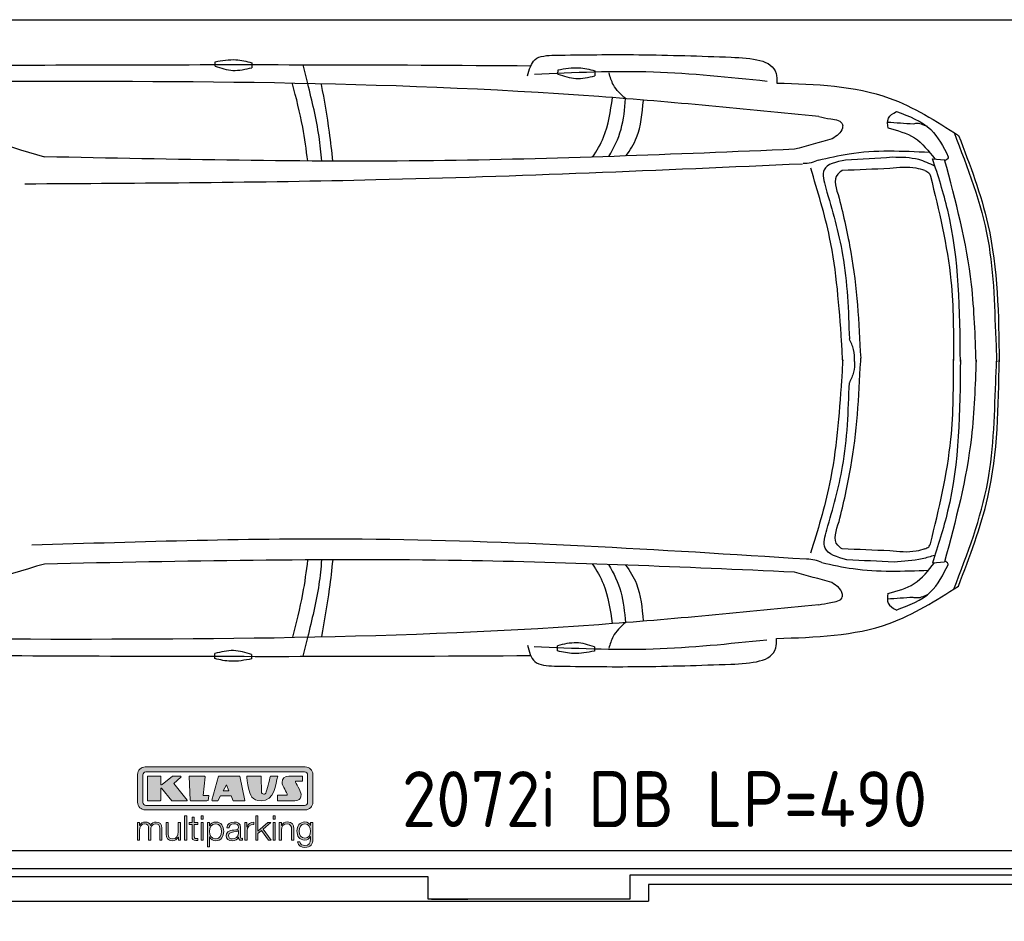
# Model space of a CAD drawing. Header units: millimetres. Extents: x 705 to 7297, y 78 to 5870.
# Tile 2 of 4: x 2918 to 5822, y 78 to 2737. Entities that reach past the tile are written whole.
import ezdxf

# ---------------------------------------------------------------- set-up
doc = ezdxf.new("R2010")
doc.units = ezdxf.units.MM
doc.layers.get('0').update_dxf_attribs({"lineweight": 25})
doc.layers.add('8', color=1, linetype='Continuous', lineweight=25)
doc.layers.add('Logo', color=7, linetype='Continuous')
doc.styles.add('Aktuell-DIN', font='arial.ttf')

# ---------------------------------------------------------------- blocks, each defined once
blk = doc.blocks.new('KLAUS')
at = {"layer": 'Logo', "true_color": 0x7b7b7a}
h = blk.add_hatch(color=8, dxfattribs=at)
h.dxf.hatch_style = 2
edge = h.paths.add_edge_path()
edge.add_spline(control_points=[(3.6, 29.09), (2.88, 29.09), (2.3, 28.51), (2.3, 27.8), (2.3, 27.8), (2.3, 16.11), (2.3, 16.11), (2.3, 15.39), (2.88, 14.81), (3.6, 14.81), (3.6, 14.81), (71.16, 14.81), (71.16, 14.81), (71.88, 14.81), (72.46, 15.39), (72.46, 16.11), (72.46, 16.11), (72.46, 27.8), (72.46, 27.8), (72.46, 28.51), (71.88, 29.09), (71.16, 29.09), (71.16, 29.09), (3.6, 29.09), (3.6, 29.09), (3.6, 29.09), (3.6, 29.09), (3.6, 29.09)], knot_values=[0, 0, 0, 0, 1, 1, 1, 2, 2, 2, 3, 3, 3, 4, 4, 4, 5, 5, 5, 6, 6, 6, 7, 7, 7, 8, 8, 8, 9, 9, 9, 9], degree=3, periodic=0)
edge = h.paths.add_edge_path()
edge.add_spline(control_points=[(3.35, 31.23), (3.35, 31.23), (71.47, 31.23), (71.47, 31.23), (73.26, 31.23), (74.71, 29.77), (74.71, 27.99), (74.71, 27.99), (74.71, 16.17), (74.71, 16.17), (74.71, 14.38), (73.26, 12.93), (71.47, 12.93), (71.47, 12.93), (3.35, 12.93), (3.35, 12.93), (1.56, 12.93), (0.11, 14.38), (0.11, 16.17), (0.11, 16.17), (0.11, 27.99), (0.11, 27.99), (0.11, 29.77), (1.56, 31.23), (3.35, 31.23), (3.35, 31.23), (3.35, 31.23), (3.35, 31.23)], knot_values=[0, 0, 0, 0, 1, 1, 1, 2, 2, 2, 3, 3, 3, 4, 4, 4, 5, 5, 5, 6, 6, 6, 7, 7, 7, 8, 8, 8, 9, 9, 9, 9], degree=3, periodic=0)
h = blk.add_hatch(color=8, dxfattribs=at)
h.dxf.hatch_style = 2
edge = h.paths.add_edge_path()
edge.add_spline(control_points=[(4.5, 27.33), (4.5, 27.33), (9.7, 27.33), (9.7, 27.33), (9.84, 27.33), (9.96, 27.22), (9.96, 27.08), (9.96, 27.08), (9.96, 23.69), (9.96, 23.69), (9.96, 23.69), (9.94, 23.64), (10.04, 23.59), (10.14, 23.53), (10.2, 23.57), (10.2, 23.57), (10.2, 23.57), (10.51, 23.75), (10.51, 23.75), (10.51, 23.75), (14.94, 27.33), (14.94, 27.33), (14.94, 27.33), (18.41, 27.33), (18.41, 27.33), (18.41, 27.33), (18.49, 27.33), (18.56, 27.2), (18.65, 27.04), (18.53, 26.91), (18.53, 26.91), (18.53, 26.91), (15.49, 24.11), (15.49, 24.11), (15.49, 24.11), (21.14, 17.06), (21.14, 17.06), (21.14, 17.06), (21.13, 16.91), (21.13, 16.91), (21.08, 16.84), (20.99, 16.82), (20.99, 16.82), (20.99, 16.82), (14.7, 16.82), (14.7, 16.82), (14.7, 16.82), (10.26, 22.17), (10.26, 22.17), (10.26, 22.17), (10.19, 22.24), (10.08, 22.21), (9.97, 22.18), (9.96, 22.11), (9.96, 22.11), (9.96, 22.11), (9.96, 17.08), (9.96, 17.08), (9.96, 16.94), (9.84, 16.82), (9.7, 16.82), (9.7, 16.82), (4.5, 16.82), (4.5, 16.82), (4.36, 16.82), (4.25, 16.94), (4.25, 17.08), (4.25, 17.08), (4.25, 27.08), (4.25, 27.08), (4.25, 27.22), (4.36, 27.33), (4.5, 27.33), (4.5, 27.33), (4.5, 27.33), (4.5, 27.33)], knot_values=[0, 0, 0, 0, 1, 1, 1, 2, 2, 2, 3, 3, 3, 4, 4, 4, 5, 5, 5, 6, 6, 6, 7, 7, 7, 8, 8, 8, 9, 9, 9, 10, 10, 10, 11, 11, 11, 12, 12, 12, 13, 13, 13, 14, 14, 14, 15, 15, 15, 16, 16, 16, 17, 17, 17, 18, 18, 18, 19, 19, 19, 20, 20, 20, 21, 21, 21, 22, 22, 22, 23, 23, 23, 24, 24, 24, 25, 25, 25, 25], degree=3, periodic=0)
h = blk.add_hatch(color=8, dxfattribs=at)
h.dxf.hatch_style = 2
h.paths.add_polyline_path([(22.42, 17.06), (21.97, 27.15), (22.24, 27.33), (28.55, 27.33), (28.86, 26.97), (28.01, 19.08), (30.26, 19.07), (30.44, 18.95), (30.08, 16.95), (29.49, 16.82), (22.6, 16.82)])
h = blk.add_hatch(color=8, dxfattribs=at)
h.paths.add_polyline_path([(36.52, 21.01), (38.93, 21.01), (37.87, 23.57)])
h.paths.add_polyline_path([(34.52, 27.33), (43.65, 27.33), (45.76, 16.94), (45.57, 16.82), (40.83, 16.82), (39.89, 18.95), (35.42, 18.95), (34.27, 16.82), (31.78, 16.82), (31.66, 17)])
h = blk.add_hatch(color=8, dxfattribs=at)
h.dxf.hatch_style = 2
edge = h.paths.add_edge_path()
edge.add_spline(control_points=[(52.69, 27.32), (52.69, 27.32), (52.88, 20.14), (52.88, 20.14), (53.01, 19.89), (53.2, 19.77), (53.43, 19.71), (53.91, 19.59), (54.43, 19.57), (54.64, 20.03), (55.23, 21.34), (56.27, 25.45), (56.6, 27.33), (56.6, 27.33), (59.77, 27.33), (59.77, 27.33), (58.77, 23.9), (58.56, 16.82), (52.63, 16.76), (48.72, 16.72), (48.01, 19.35), (47.27, 22.24), (46.89, 23.68), (46.54, 27.33), (46.54, 27.33), (46.54, 27.33), (52.69, 27.32), (52.69, 27.32), (52.69, 27.32), (52.69, 27.32), (52.69, 27.32)], knot_values=[0, 0, 0, 0, 1, 1, 1, 2, 2, 2, 3, 3, 3, 4, 4, 4, 5, 5, 5, 6, 6, 6, 7, 7, 7, 8, 8, 8, 9, 9, 9, 10, 10, 10, 10], degree=3, periodic=0)
h = blk.add_hatch(color=8, dxfattribs=at)
h.dxf.hatch_style = 2
edge = h.paths.add_edge_path()
edge.add_spline(control_points=[(64.46, 27.33), (64.46, 27.33), (70.31, 27.33), (70.31, 27.33), (70.31, 26.52), (70.31, 26.02), (70.31, 25.12), (70.31, 25.12), (67.3, 25.12), (67.3, 25.12), (67.24, 25.04), (67.25, 25.11), (67.25, 24.91), (67.25, 24.88), (69.73, 20.38), (69.73, 19.57), (69.73, 16.4), (67.22, 16.81), (65.9, 16.82), (65.9, 16.82), (59.59, 16.82), (59.59, 16.82), (59.59, 17.76), (59.59, 18.23), (59.59, 19.14), (59.59, 19.14), (63.75, 19.14), (63.75, 19.14), (63.82, 19.22), (63.81, 19.11), (63.81, 19.31), (63.81, 20.32), (61.58, 23.06), (61.58, 24.63), (61.58, 26.33), (62.83, 27.34), (64.46, 27.33), (64.46, 27.33), (64.46, 27.33), (64.46, 27.33)], knot_values=[0, 0, 0, 0, 1, 1, 1, 2, 2, 2, 3, 3, 3, 4, 4, 4, 5, 5, 5, 6, 6, 6, 7, 7, 7, 8, 8, 8, 9, 9, 9, 10, 10, 10, 11, 11, 11, 12, 12, 12, 13, 13, 13, 13], degree=3, periodic=0)
at = {"layer": 'Logo', "true_color": 0xef7c00}
h = blk.add_hatch(color=30, dxfattribs=at)
h.dxf.hatch_style = 2
h.paths.add_polyline_path([(20.07, 0), (20.99, 0), (20.99, 10.45), (20.07, 10.45)])
h = blk.add_hatch(color=30, dxfattribs=at)
h.dxf.hatch_style = 2
edge = h.paths.add_edge_path()
edge.add_spline(control_points=[(24.22, 9.82), (24.22, 9.82), (23.3, 9.82), (23.3, 9.82), (23.3, 9.82), (23.3, 7.55), (23.3, 7.55), (23.3, 7.55), (21.98, 7.55), (21.98, 7.55), (21.98, 7.55), (21.98, 6.78), (21.98, 6.78), (21.98, 6.78), (23.3, 6.78), (23.3, 6.78), (23.3, 6.78), (23.3, 1.61), (23.3, 1.61), (23.28, 0.32), (23.71, -0.09), (24.94, -0.09), (25.22, -0.09), (25.48, -0.06), (25.76, -0.06), (25.76, -0.06), (25.76, 0.73), (25.76, 0.73), (25.5, 0.7), (25.23, 0.69), (24.97, 0.69), (24.31, 0.73), (24.22, 1.08), (24.22, 1.68), (24.22, 1.68), (24.22, 6.78), (24.22, 6.78), (24.22, 6.78), (25.76, 6.78), (25.76, 6.78), (25.76, 6.78), (25.76, 7.55), (25.76, 7.55), (25.76, 7.55), (24.22, 7.55), (24.22, 7.55), (24.22, 7.55), (24.22, 9.82), (24.22, 9.82), (24.22, 9.82), (24.22, 9.82), (24.22, 9.82)], knot_values=[0, 0, 0, 0, 1, 1, 1, 2, 2, 2, 3, 3, 3, 4, 4, 4, 5, 5, 5, 6, 6, 6, 7, 7, 7, 8, 8, 8, 9, 9, 9, 10, 10, 10, 11, 11, 11, 12, 12, 12, 13, 13, 13, 14, 14, 14, 15, 15, 15, 16, 16, 16, 17, 17, 17, 17], degree=3, periodic=0)
h = blk.add_hatch(color=30, dxfattribs=at)
h.paths.add_polyline_path([(27.1, 0), (28.03, 0), (28.03, 7.55), (27.1, 7.55)])
h.paths.add_polyline_path([(27.1, 8.98), (28.03, 8.98), (28.03, 10.45), (27.1, 10.45)])
h = blk.add_hatch(color=30, dxfattribs=at)
h.dxf.hatch_style = 2
h.paths.add_polyline_path([(50.4, 0), (51.32, 0), (51.32, 2.87), (52.82, 4.11), (55.8, 0), (56.96, 0), (53.52, 4.76), (56.74, 7.55), (55.51, 7.55), (51.32, 3.89), (51.32, 10.45), (50.4, 10.45)])
h = blk.add_hatch(color=30, dxfattribs=at)
h.paths.add_polyline_path([(57.74, 0), (58.66, 0), (58.66, 7.55), (57.74, 7.55)])
h.paths.add_polyline_path([(57.74, 8.98), (58.66, 8.98), (58.66, 10.45), (57.74, 10.45)])
h = blk.add_hatch(color=30, dxfattribs=at)
h.dxf.hatch_style = 2
edge = h.paths.add_edge_path()
edge.add_spline(control_points=[(0, 0), (0, 0), (0.92, 0), (0.92, 0), (0.92, 0), (0.92, 4.22), (0.92, 4.22), (0.94, 5.8), (1.58, 7), (3.18, 7), (4.35, 7), (4.77, 6.15), (4.76, 5.12), (4.76, 5.12), (4.76, 0), (4.76, 0), (4.76, 0), (5.68, 0), (5.68, 0), (5.68, 0), (5.68, 4.27), (5.68, 4.27), (5.68, 5.68), (6.14, 7), (7.73, 7), (9.05, 7), (9.52, 6.32), (9.52, 5.08), (9.52, 5.08), (9.52, 0), (9.52, 0), (9.52, 0), (10.44, 0), (10.44, 0), (10.44, 0), (10.44, 5.12), (10.44, 5.12), (10.44, 6.91), (9.59, 7.77), (7.94, 7.77), (6.94, 7.77), (5.99, 7.29), (5.54, 6.3), (5.26, 7.29), (4.36, 7.77), (3.37, 7.77), (2.17, 7.77), (1.38, 7.19), (0.89, 6.28), (0.89, 6.28), (0.85, 6.28), (0.85, 6.28), (0.85, 6.28), (0.85, 7.55), (0.85, 7.55), (0.85, 7.55), (0, 7.55), (0, 7.55), (0, 7.55), (0, 0), (0, 0), (0, 0), (0, 0), (0, 0)], knot_values=[0, 0, 0, 0, 1, 1, 1, 2, 2, 2, 3, 3, 3, 4, 4, 4, 5, 5, 5, 6, 6, 6, 7, 7, 7, 8, 8, 8, 9, 9, 9, 10, 10, 10, 11, 11, 11, 12, 12, 12, 13, 13, 13, 14, 14, 14, 15, 15, 15, 16, 16, 16, 17, 17, 17, 18, 18, 18, 19, 19, 19, 20, 20, 20, 21, 21, 21, 21], degree=3, periodic=0)
h = blk.add_hatch(color=30, dxfattribs=at)
h.dxf.hatch_style = 2
edge = h.paths.add_edge_path()
edge.add_spline(control_points=[(18.31, 7.55), (18.31, 7.55), (17.39, 7.55), (17.39, 7.55), (17.39, 7.55), (17.39, 3.59), (17.39, 3.59), (17.39, 2.05), (16.7, 0.56), (15.12, 0.56), (13.66, 0.56), (13.15, 1.27), (13.1, 2.64), (13.1, 2.64), (13.1, 7.55), (13.1, 7.55), (13.1, 7.55), (12.18, 7.55), (12.18, 7.55), (12.18, 7.55), (12.18, 2.65), (12.18, 2.65), (12.18, 0.89), (12.93, -0.22), (14.83, -0.22), (15.96, -0.22), (16.95, 0.35), (17.44, 1.36), (17.44, 1.36), (17.47, 1.36), (17.47, 1.36), (17.47, 1.36), (17.47, 0), (17.47, 0), (17.47, 0), (18.31, 0), (18.31, 0), (18.31, 0), (18.31, 7.55), (18.31, 7.55), (18.31, 7.55), (18.31, 7.55), (18.31, 7.55)], knot_values=[0, 0, 0, 0, 1, 1, 1, 2, 2, 2, 3, 3, 3, 4, 4, 4, 5, 5, 5, 6, 6, 6, 7, 7, 7, 8, 8, 8, 9, 9, 9, 10, 10, 10, 11, 11, 11, 12, 12, 12, 13, 13, 13, 14, 14, 14, 14], degree=3, periodic=0)
h = blk.add_hatch(color=30, dxfattribs=at)
edge = h.paths.add_edge_path()
edge.add_spline(control_points=[(35.84, 3.78), (35.84, 2.21), (35.12, 0.56), (33.37, 0.56), (31.4, 0.56), (30.72, 2.21), (30.72, 3.78), (30.72, 5.49), (31.33, 7), (33.37, 7), (35.12, 7), (35.84, 5.34), (35.84, 3.78), (35.84, 3.78), (35.84, 3.78), (35.84, 3.78)], knot_values=[0, 0, 0, 0, 1, 1, 1, 2, 2, 2, 3, 3, 3, 4, 4, 4, 5, 5, 5, 5], degree=3, periodic=0)
edge = h.paths.add_edge_path()
edge.add_spline(control_points=[(29.79, -2.8), (29.79, -2.8), (30.72, -2.8), (30.72, -2.8), (30.72, -2.8), (30.72, 1.43), (30.72, 1.43), (30.72, 1.43), (30.74, 1.43), (30.74, 1.43), (31.14, 0.35), (32.24, -0.22), (33.37, -0.22), (35.66, -0.22), (36.76, 1.64), (36.76, 3.78), (36.76, 5.91), (35.66, 7.77), (33.37, 7.77), (32.15, 7.77), (31.1, 7.14), (30.67, 6.12), (30.67, 6.12), (30.64, 6.12), (30.64, 6.12), (30.64, 6.12), (30.64, 7.55), (30.64, 7.55), (30.64, 7.55), (29.79, 7.55), (29.79, 7.55), (29.79, 7.55), (29.79, -2.8), (29.79, -2.8), (29.79, -2.8), (29.79, -2.8), (29.79, -2.8)], knot_values=[0, 0, 0, 0, 1, 1, 1, 2, 2, 2, 3, 3, 3, 4, 4, 4, 5, 5, 5, 6, 6, 6, 7, 7, 7, 8, 8, 8, 9, 9, 9, 10, 10, 10, 11, 11, 11, 12, 12, 12, 12], degree=3, periodic=0)
h = blk.add_hatch(color=30, dxfattribs=at)
edge = h.paths.add_edge_path()
edge.add_spline(control_points=[(43.03, 2.93), (43.04, 1.45), (41.8, 0.56), (40.39, 0.56), (39.53, 0.56), (38.71, 1.13), (38.71, 2.05), (38.71, 3.53), (40.66, 3.51), (42.22, 3.79), (42.47, 3.84), (42.88, 3.91), (43, 4.13), (43, 4.13), (43.03, 4.13), (43.03, 4.13), (43.03, 4.13), (43.03, 2.93), (43.03, 2.93), (43.03, 2.93), (43.03, 2.93), (43.03, 2.93)], knot_values=[0, 0, 0, 0, 1, 1, 1, 2, 2, 2, 3, 3, 3, 4, 4, 4, 5, 5, 5, 6, 6, 6, 7, 7, 7, 7], degree=3, periodic=0)
edge = h.paths.add_edge_path()
edge.add_spline(control_points=[(39.03, 5.24), (39.06, 6.47), (39.91, 7), (41.05, 7), (42.14, 7), (43.03, 6.69), (43.03, 5.45), (43.03, 4.61), (42.6, 4.51), (41.84, 4.42), (39.85, 4.19), (37.79, 4.11), (37.79, 1.99), (37.79, 0.47), (38.93, -0.22), (40.32, -0.22), (41.77, -0.22), (42.43, 0.34), (43.07, 1.32), (43.07, 1.32), (43.1, 1.32), (43.1, 1.32), (43.1, 0.53), (43.25, 0), (44.19, 0), (44.43, 0), (44.58, 0.01), (44.79, 0.06), (44.79, 0.06), (44.79, 0.83), (44.79, 0.83), (44.71, 0.81), (44.6, 0.78), (44.49, 0.78), (44.13, 0.78), (43.95, 0.98), (43.95, 1.33), (43.95, 1.33), (43.95, 5.34), (43.95, 5.34), (43.95, 7.36), (42.5, 7.77), (41.17, 7.77), (39.44, 7.77), (38.2, 7.01), (38.11, 5.24), (38.11, 5.24), (39.03, 5.24), (39.03, 5.24), (39.03, 5.24), (39.03, 5.24), (39.03, 5.24)], knot_values=[0, 0, 0, 0, 1, 1, 1, 2, 2, 2, 3, 3, 3, 4, 4, 4, 5, 5, 5, 6, 6, 6, 7, 7, 7, 8, 8, 8, 9, 9, 9, 10, 10, 10, 11, 11, 11, 12, 12, 12, 13, 13, 13, 14, 14, 14, 15, 15, 15, 16, 16, 16, 17, 17, 17, 17], degree=3, periodic=0)
h = blk.add_hatch(color=30, dxfattribs=at)
h.dxf.hatch_style = 2
edge = h.paths.add_edge_path()
edge.add_spline(control_points=[(45.79, 0), (45.79, 0), (46.71, 0), (46.71, 0), (46.71, 0), (46.71, 4.03), (46.71, 4.03), (46.71, 5.59), (47.85, 6.82), (49.52, 6.73), (49.52, 6.73), (49.52, 7.66), (49.52, 7.66), (48.16, 7.72), (47.14, 7), (46.67, 5.78), (46.67, 5.78), (46.64, 5.78), (46.64, 5.78), (46.64, 5.78), (46.64, 7.55), (46.64, 7.55), (46.64, 7.55), (45.79, 7.55), (45.79, 7.55), (45.79, 7.55), (45.79, 0), (45.79, 0), (45.79, 0), (45.79, 0), (45.79, 0)], knot_values=[0, 0, 0, 0, 1, 1, 1, 2, 2, 2, 3, 3, 3, 4, 4, 4, 5, 5, 5, 6, 6, 6, 7, 7, 7, 8, 8, 8, 9, 9, 9, 10, 10, 10, 10], degree=3, periodic=0)
h = blk.add_hatch(color=30, dxfattribs=at)
h.dxf.hatch_style = 2
edge = h.paths.add_edge_path()
edge.add_spline(control_points=[(60.41, 0), (60.41, 0), (61.33, 0), (61.33, 0), (61.33, 0), (61.33, 4.41), (61.33, 4.41), (61.36, 5.89), (62.24, 7), (63.7, 7), (65.2, 7), (65.62, 6.02), (65.62, 4.71), (65.62, 4.71), (65.62, 0), (65.62, 0), (65.62, 0), (66.54, 0), (66.54, 0), (66.54, 0), (66.54, 4.86), (66.54, 4.86), (66.54, 6.66), (65.9, 7.77), (63.78, 7.77), (62.71, 7.77), (61.7, 7.16), (61.36, 6.25), (61.36, 6.25), (61.33, 6.25), (61.33, 6.25), (61.33, 6.25), (61.33, 7.55), (61.33, 7.55), (61.33, 7.55), (60.41, 7.55), (60.41, 7.55), (60.41, 7.55), (60.41, 0), (60.41, 0), (60.41, 0), (60.41, 0), (60.41, 0)], knot_values=[0, 0, 0, 0, 1, 1, 1, 2, 2, 2, 3, 3, 3, 4, 4, 4, 5, 5, 5, 6, 6, 6, 7, 7, 7, 8, 8, 8, 9, 9, 9, 10, 10, 10, 11, 11, 11, 12, 12, 12, 13, 13, 13, 14, 14, 14, 14], degree=3, periodic=0)
h = blk.add_hatch(color=30, dxfattribs=at)
edge = h.paths.add_edge_path()
edge.add_spline(control_points=[(71.32, 0.86), (69.62, 0.86), (68.83, 2.34), (68.83, 3.86), (68.83, 5.43), (69.56, 7), (71.32, 7), (73.06, 7), (73.75, 5.34), (73.75, 3.86), (73.75, 2.33), (72.91, 0.86), (71.32, 0.86), (71.32, 0.86), (71.32, 0.86), (71.32, 0.86)], knot_values=[0, 0, 0, 0, 1, 1, 1, 2, 2, 2, 3, 3, 3, 4, 4, 4, 5, 5, 5, 5], degree=3, periodic=0)
edge = h.paths.add_edge_path()
edge.add_spline(control_points=[(74.67, 7.55), (74.67, 7.55), (73.75, 7.55), (73.75, 7.55), (73.75, 7.55), (73.75, 6.25), (73.75, 6.25), (73.75, 6.25), (73.72, 6.25), (73.72, 6.25), (73.35, 7.09), (72.41, 7.77), (71.32, 7.77), (69.13, 7.77), (67.9, 6.05), (67.9, 3.97), (67.9, 1.82), (68.9, 0.09), (71.32, 0.09), (72.4, 0.09), (73.29, 0.72), (73.72, 1.64), (73.72, 1.64), (73.75, 1.64), (73.75, 1.64), (73.75, 1.64), (73.75, 0.61), (73.75, 0.61), (73.75, -1.23), (73.01, -2.24), (71.32, -2.24), (70.29, -2.24), (69.31, -1.85), (69.1, -0.73), (69.1, -0.73), (68.18, -0.73), (68.18, -0.73), (68.31, -2.34), (69.81, -3.02), (71.32, -3.02), (73.79, -3.02), (74.65, -1.64), (74.67, 0.61), (74.67, 0.61), (74.67, 7.55), (74.67, 7.55), (74.67, 7.55), (74.67, 7.55), (74.67, 7.55)], knot_values=[0, 0, 0, 0, 1, 1, 1, 2, 2, 2, 3, 3, 3, 4, 4, 4, 5, 5, 5, 6, 6, 6, 7, 7, 7, 8, 8, 8, 9, 9, 9, 10, 10, 10, 11, 11, 11, 12, 12, 12, 13, 13, 13, 14, 14, 14, 15, 15, 15, 16, 16, 16, 16], degree=3, periodic=0)
at = {"layer": 'Logo', "lineweight": 0}
for points in [[(22.42, 17.06), (21.97, 27.15), (22.24, 27.33), (28.55, 27.33), (28.86, 26.97), (28.01, 19.08), (30.26, 19.07), (30.44, 18.95), (30.08, 16.95), (29.49, 16.82), (22.6, 16.82), (22.42, 17.06), (22.42, 17.06)], [(34.52, 27.33), (43.65, 27.33), (45.76, 16.94), (45.57, 16.82), (40.83, 16.82), (39.89, 18.95), (35.42, 18.95), (34.27, 16.82), (31.78, 16.82), (31.66, 17), (34.52, 27.33), (34.52, 27.33)], [(36.52, 21.01), (38.93, 21.01), (37.87, 23.57), (36.52, 21.01), (36.52, 21.01)], [(20.07, 0), (20.99, 0), (20.99, 10.45), (20.07, 10.45), (20.07, 0), (20.07, 0)], [(27.1, 8.98), (28.03, 8.98), (28.03, 10.45), (27.1, 10.45), (27.1, 8.98), (27.1, 8.98)], [(50.4, 0), (51.32, 0), (51.32, 2.87), (52.82, 4.11), (55.8, 0), (56.96, 0), (53.52, 4.76), (56.74, 7.55), (55.51, 7.55), (51.32, 3.89), (51.32, 10.45), (50.4, 10.45), (50.4, 0), (50.4, 0)], [(57.74, 8.98), (58.66, 8.98), (58.66, 10.45), (57.74, 10.45), (57.74, 8.98), (57.74, 8.98)], [(27.1, 0), (28.03, 0), (28.03, 7.55), (27.1, 7.55), (27.1, 0), (27.1, 0)], [(57.74, 0), (58.66, 0), (58.66, 7.55), (57.74, 7.55), (57.74, 0), (57.74, 0)]]:
    blk.add_lwpolyline(points, dxfattribs=at)
for points, knots in [([(3.35, 31.23), (3.35, 31.23), (71.47, 31.23), (71.47, 31.23), (73.26, 31.23), (74.71, 29.77), (74.71, 27.99), (74.71, 27.99), (74.71, 16.17), (74.71, 16.17), (74.71, 14.38), (73.26, 12.93), (71.47, 12.93), (71.47, 12.93), (3.35, 12.93), (3.35, 12.93), (1.56, 12.93), (0.11, 14.38), (0.11, 16.17), (0.11, 16.17), (0.11, 27.99), (0.11, 27.99), (0.11, 29.77), (1.56, 31.23), (3.35, 31.23), (3.35, 31.23), (3.35, 31.23), (3.35, 31.23)], [0, 0, 0, 0, 1, 1, 1, 2, 2, 2, 3, 3, 3, 4, 4, 4, 5, 5, 5, 6, 6, 6, 7, 7, 7, 8, 8, 8, 9, 9, 9, 9]), ([(3.6, 29.09), (2.88, 29.09), (2.3, 28.51), (2.3, 27.8), (2.3, 27.8), (2.3, 16.11), (2.3, 16.11), (2.3, 15.39), (2.88, 14.81), (3.6, 14.81), (3.6, 14.81), (71.16, 14.81), (71.16, 14.81), (71.88, 14.81), (72.46, 15.39), (72.46, 16.11), (72.46, 16.11), (72.46, 27.8), (72.46, 27.8), (72.46, 28.51), (71.88, 29.09), (71.16, 29.09), (71.16, 29.09), (3.6, 29.09), (3.6, 29.09), (3.6, 29.09), (3.6, 29.09), (3.6, 29.09)], [0, 0, 0, 0, 1, 1, 1, 2, 2, 2, 3, 3, 3, 4, 4, 4, 5, 5, 5, 6, 6, 6, 7, 7, 7, 8, 8, 8, 9, 9, 9, 9]), ([(4.5, 27.33), (4.5, 27.33), (9.7, 27.33), (9.7, 27.33), (9.84, 27.33), (9.96, 27.22), (9.96, 27.08), (9.96, 27.08), (9.96, 23.69), (9.96, 23.69), (9.96, 23.69), (9.94, 23.64), (10.04, 23.59), (10.14, 23.53), (10.2, 23.57), (10.2, 23.57), (10.2, 23.57), (10.51, 23.75), (10.51, 23.75), (10.51, 23.75), (14.94, 27.33), (14.94, 27.33), (14.94, 27.33), (18.41, 27.33), (18.41, 27.33), (18.41, 27.33), (18.49, 27.33), (18.56, 27.2), (18.65, 27.04), (18.53, 26.91), (18.53, 26.91), (18.53, 26.91), (15.49, 24.11), (15.49, 24.11), (15.49, 24.11), (21.14, 17.06), (21.14, 17.06), (21.14, 17.06), (21.13, 16.91), (21.13, 16.91), (21.08, 16.84), (20.99, 16.82), (20.99, 16.82), (20.99, 16.82), (14.7, 16.82), (14.7, 16.82), (14.7, 16.82), (10.26, 22.17), (10.26, 22.17), (10.26, 22.17), (10.19, 22.24), (10.08, 22.21), (9.97, 22.18), (9.96, 22.11), (9.96, 22.11), (9.96, 22.11), (9.96, 17.08), (9.96, 17.08), (9.96, 16.94), (9.84, 16.82), (9.7, 16.82), (9.7, 16.82), (4.5, 16.82), (4.5, 16.82), (4.36, 16.82), (4.25, 16.94), (4.25, 17.08), (4.25, 17.08), (4.25, 27.08), (4.25, 27.08), (4.25, 27.22), (4.36, 27.33), (4.5, 27.33), (4.5, 27.33), (4.5, 27.33), (4.5, 27.33)], [0, 0, 0, 0, 1, 1, 1, 2, 2, 2, 3, 3, 3, 4, 4, 4, 5, 5, 5, 6, 6, 6, 7, 7, 7, 8, 8, 8, 9, 9, 9, 10, 10, 10, 11, 11, 11, 12, 12, 12, 13, 13, 13, 14, 14, 14, 15, 15, 15, 16, 16, 16, 17, 17, 17, 18, 18, 18, 19, 19, 19, 20, 20, 20, 21, 21, 21, 22, 22, 22, 23, 23, 23, 24, 24, 24, 25, 25, 25, 25]), ([(52.69, 27.32), (52.69, 27.32), (52.88, 20.14), (52.88, 20.14), (53.01, 19.89), (53.2, 19.77), (53.43, 19.71), (53.91, 19.59), (54.43, 19.57), (54.64, 20.03), (55.23, 21.34), (56.27, 25.45), (56.6, 27.33), (56.6, 27.33), (59.77, 27.33), (59.77, 27.33), (58.77, 23.9), (58.56, 16.82), (52.63, 16.76), (48.72, 16.72), (48.01, 19.35), (47.27, 22.24), (46.89, 23.68), (46.54, 27.33), (46.54, 27.33), (46.54, 27.33), (52.69, 27.32), (52.69, 27.32), (52.69, 27.32), (52.69, 27.32), (52.69, 27.32)], [0, 0, 0, 0, 1, 1, 1, 2, 2, 2, 3, 3, 3, 4, 4, 4, 5, 5, 5, 6, 6, 6, 7, 7, 7, 8, 8, 8, 9, 9, 9, 10, 10, 10, 10]), ([(64.46, 27.33), (64.46, 27.33), (70.31, 27.33), (70.31, 27.33), (70.31, 26.52), (70.31, 26.02), (70.31, 25.12), (70.31, 25.12), (67.3, 25.12), (67.3, 25.12), (67.24, 25.04), (67.25, 25.11), (67.25, 24.91), (67.25, 24.88), (69.73, 20.38), (69.73, 19.57), (69.73, 16.4), (67.22, 16.81), (65.9, 16.82), (65.9, 16.82), (59.59, 16.82), (59.59, 16.82), (59.59, 17.76), (59.59, 18.23), (59.59, 19.14), (59.59, 19.14), (63.75, 19.14), (63.75, 19.14), (63.82, 19.22), (63.81, 19.11), (63.81, 19.31), (63.81, 20.32), (61.58, 23.06), (61.58, 24.63), (61.58, 26.33), (62.83, 27.34), (64.46, 27.33), (64.46, 27.33), (64.46, 27.33), (64.46, 27.33)], [0, 0, 0, 0, 1, 1, 1, 2, 2, 2, 3, 3, 3, 4, 4, 4, 5, 5, 5, 6, 6, 6, 7, 7, 7, 8, 8, 8, 9, 9, 9, 10, 10, 10, 11, 11, 11, 12, 12, 12, 13, 13, 13, 13]), ([(24.22, 9.82), (24.22, 9.82), (23.3, 9.82), (23.3, 9.82), (23.3, 9.82), (23.3, 7.55), (23.3, 7.55), (23.3, 7.55), (21.98, 7.55), (21.98, 7.55), (21.98, 7.55), (21.98, 6.78), (21.98, 6.78), (21.98, 6.78), (23.3, 6.78), (23.3, 6.78), (23.3, 6.78), (23.3, 1.61), (23.3, 1.61), (23.28, 0.32), (23.71, -0.09), (24.94, -0.09), (25.22, -0.09), (25.48, -0.06), (25.76, -0.06), (25.76, -0.06), (25.76, 0.73), (25.76, 0.73), (25.5, 0.7), (25.23, 0.69), (24.97, 0.69), (24.31, 0.73), (24.22, 1.08), (24.22, 1.68), (24.22, 1.68), (24.22, 6.78), (24.22, 6.78), (24.22, 6.78), (25.76, 6.78), (25.76, 6.78), (25.76, 6.78), (25.76, 7.55), (25.76, 7.55), (25.76, 7.55), (24.22, 7.55), (24.22, 7.55), (24.22, 7.55), (24.22, 9.82), (24.22, 9.82), (24.22, 9.82), (24.22, 9.82), (24.22, 9.82)], [0, 0, 0, 0, 1, 1, 1, 2, 2, 2, 3, 3, 3, 4, 4, 4, 5, 5, 5, 6, 6, 6, 7, 7, 7, 8, 8, 8, 9, 9, 9, 10, 10, 10, 11, 11, 11, 12, 12, 12, 13, 13, 13, 14, 14, 14, 15, 15, 15, 16, 16, 16, 17, 17, 17, 17]), ([(0, 0), (0, 0), (0.92, 0), (0.92, 0), (0.92, 0), (0.92, 4.22), (0.92, 4.22), (0.94, 5.8), (1.58, 7), (3.18, 7), (4.35, 7), (4.77, 6.15), (4.76, 5.12), (4.76, 5.12), (4.76, 0), (4.76, 0), (4.76, 0), (5.68, 0), (5.68, 0), (5.68, 0), (5.68, 4.27), (5.68, 4.27), (5.68, 5.68), (6.14, 7), (7.73, 7), (9.05, 7), (9.52, 6.32), (9.52, 5.08), (9.52, 5.08), (9.52, 0), (9.52, 0), (9.52, 0), (10.44, 0), (10.44, 0), (10.44, 0), (10.44, 5.12), (10.44, 5.12), (10.44, 6.91), (9.59, 7.77), (7.94, 7.77), (6.94, 7.77), (5.99, 7.29), (5.54, 6.3), (5.26, 7.29), (4.36, 7.77), (3.37, 7.77), (2.17, 7.77), (1.38, 7.19), (0.89, 6.28), (0.89, 6.28), (0.85, 6.28), (0.85, 6.28), (0.85, 6.28), (0.85, 7.55), (0.85, 7.55), (0.85, 7.55), (0, 7.55), (0, 7.55), (0, 7.55), (0, 0), (0, 0), (0, 0), (0, 0), (0, 0)], [0, 0, 0, 0, 1, 1, 1, 2, 2, 2, 3, 3, 3, 4, 4, 4, 5, 5, 5, 6, 6, 6, 7, 7, 7, 8, 8, 8, 9, 9, 9, 10, 10, 10, 11, 11, 11, 12, 12, 12, 13, 13, 13, 14, 14, 14, 15, 15, 15, 16, 16, 16, 17, 17, 17, 18, 18, 18, 19, 19, 19, 20, 20, 20, 21, 21, 21, 21]), ([(18.31, 7.55), (18.31, 7.55), (17.39, 7.55), (17.39, 7.55), (17.39, 7.55), (17.39, 3.59), (17.39, 3.59), (17.39, 2.05), (16.7, 0.56), (15.12, 0.56), (13.66, 0.56), (13.15, 1.27), (13.1, 2.64), (13.1, 2.64), (13.1, 7.55), (13.1, 7.55), (13.1, 7.55), (12.18, 7.55), (12.18, 7.55), (12.18, 7.55), (12.18, 2.65), (12.18, 2.65), (12.18, 0.89), (12.93, -0.22), (14.83, -0.22), (15.96, -0.22), (16.95, 0.35), (17.44, 1.36), (17.44, 1.36), (17.47, 1.36), (17.47, 1.36), (17.47, 1.36), (17.47, 0), (17.47, 0), (17.47, 0), (18.31, 0), (18.31, 0), (18.31, 0), (18.31, 7.55), (18.31, 7.55), (18.31, 7.55), (18.31, 7.55), (18.31, 7.55)], [0, 0, 0, 0, 1, 1, 1, 2, 2, 2, 3, 3, 3, 4, 4, 4, 5, 5, 5, 6, 6, 6, 7, 7, 7, 8, 8, 8, 9, 9, 9, 10, 10, 10, 11, 11, 11, 12, 12, 12, 13, 13, 13, 14, 14, 14, 14]), ([(29.79, -2.8), (29.79, -2.8), (30.72, -2.8), (30.72, -2.8), (30.72, -2.8), (30.72, 1.43), (30.72, 1.43), (30.72, 1.43), (30.74, 1.43), (30.74, 1.43), (31.14, 0.35), (32.24, -0.22), (33.37, -0.22), (35.66, -0.22), (36.76, 1.64), (36.76, 3.78), (36.76, 5.91), (35.66, 7.77), (33.37, 7.77), (32.15, 7.77), (31.1, 7.14), (30.67, 6.12), (30.67, 6.12), (30.64, 6.12), (30.64, 6.12), (30.64, 6.12), (30.64, 7.55), (30.64, 7.55), (30.64, 7.55), (29.79, 7.55), (29.79, 7.55), (29.79, 7.55), (29.79, -2.8), (29.79, -2.8), (29.79, -2.8), (29.79, -2.8), (29.79, -2.8)], [0, 0, 0, 0, 1, 1, 1, 2, 2, 2, 3, 3, 3, 4, 4, 4, 5, 5, 5, 6, 6, 6, 7, 7, 7, 8, 8, 8, 9, 9, 9, 10, 10, 10, 11, 11, 11, 12, 12, 12, 12]), ([(35.84, 3.78), (35.84, 2.21), (35.12, 0.56), (33.37, 0.56), (31.4, 0.56), (30.72, 2.21), (30.72, 3.78), (30.72, 5.49), (31.33, 7), (33.37, 7), (35.12, 7), (35.84, 5.34), (35.84, 3.78), (35.84, 3.78), (35.84, 3.78), (35.84, 3.78)], [0, 0, 0, 0, 1, 1, 1, 2, 2, 2, 3, 3, 3, 4, 4, 4, 5, 5, 5, 5]), ([(39.03, 5.24), (39.06, 6.47), (39.91, 7), (41.05, 7), (42.14, 7), (43.03, 6.69), (43.03, 5.45), (43.03, 4.61), (42.6, 4.51), (41.84, 4.42), (39.85, 4.19), (37.79, 4.11), (37.79, 1.99), (37.79, 0.47), (38.93, -0.22), (40.32, -0.22), (41.77, -0.22), (42.43, 0.34), (43.07, 1.32), (43.07, 1.32), (43.1, 1.32), (43.1, 1.32), (43.1, 0.53), (43.25, 0), (44.19, 0), (44.43, 0), (44.58, 0.01), (44.79, 0.06), (44.79, 0.06), (44.79, 0.83), (44.79, 0.83), (44.71, 0.81), (44.6, 0.78), (44.49, 0.78), (44.13, 0.78), (43.95, 0.98), (43.95, 1.33), (43.95, 1.33), (43.95, 5.34), (43.95, 5.34), (43.95, 7.36), (42.5, 7.77), (41.17, 7.77), (39.44, 7.77), (38.2, 7.01), (38.11, 5.24), (38.11, 5.24), (39.03, 5.24), (39.03, 5.24), (39.03, 5.24), (39.03, 5.24), (39.03, 5.24)], [0, 0, 0, 0, 1, 1, 1, 2, 2, 2, 3, 3, 3, 4, 4, 4, 5, 5, 5, 6, 6, 6, 7, 7, 7, 8, 8, 8, 9, 9, 9, 10, 10, 10, 11, 11, 11, 12, 12, 12, 13, 13, 13, 14, 14, 14, 15, 15, 15, 16, 16, 16, 17, 17, 17, 17]), ([(45.79, 0), (45.79, 0), (46.71, 0), (46.71, 0), (46.71, 0), (46.71, 4.03), (46.71, 4.03), (46.71, 5.59), (47.85, 6.82), (49.52, 6.73), (49.52, 6.73), (49.52, 7.66), (49.52, 7.66), (48.16, 7.72), (47.14, 7), (46.67, 5.78), (46.67, 5.78), (46.64, 5.78), (46.64, 5.78), (46.64, 5.78), (46.64, 7.55), (46.64, 7.55), (46.64, 7.55), (45.79, 7.55), (45.79, 7.55), (45.79, 7.55), (45.79, 0), (45.79, 0), (45.79, 0), (45.79, 0), (45.79, 0)], [0, 0, 0, 0, 1, 1, 1, 2, 2, 2, 3, 3, 3, 4, 4, 4, 5, 5, 5, 6, 6, 6, 7, 7, 7, 8, 8, 8, 9, 9, 9, 10, 10, 10, 10]), ([(60.41, 0), (60.41, 0), (61.33, 0), (61.33, 0), (61.33, 0), (61.33, 4.41), (61.33, 4.41), (61.36, 5.89), (62.24, 7), (63.7, 7), (65.2, 7), (65.62, 6.02), (65.62, 4.71), (65.62, 4.71), (65.62, 0), (65.62, 0), (65.62, 0), (66.54, 0), (66.54, 0), (66.54, 0), (66.54, 4.86), (66.54, 4.86), (66.54, 6.66), (65.9, 7.77), (63.78, 7.77), (62.71, 7.77), (61.7, 7.16), (61.36, 6.25), (61.36, 6.25), (61.33, 6.25), (61.33, 6.25), (61.33, 6.25), (61.33, 7.55), (61.33, 7.55), (61.33, 7.55), (60.41, 7.55), (60.41, 7.55), (60.41, 7.55), (60.41, 0), (60.41, 0), (60.41, 0), (60.41, 0), (60.41, 0)], [0, 0, 0, 0, 1, 1, 1, 2, 2, 2, 3, 3, 3, 4, 4, 4, 5, 5, 5, 6, 6, 6, 7, 7, 7, 8, 8, 8, 9, 9, 9, 10, 10, 10, 11, 11, 11, 12, 12, 12, 13, 13, 13, 14, 14, 14, 14]), ([(74.67, 7.55), (74.67, 7.55), (73.75, 7.55), (73.75, 7.55), (73.75, 7.55), (73.75, 6.25), (73.75, 6.25), (73.75, 6.25), (73.72, 6.25), (73.72, 6.25), (73.35, 7.09), (72.41, 7.77), (71.32, 7.77), (69.13, 7.77), (67.9, 6.05), (67.9, 3.97), (67.9, 1.82), (68.9, 0.09), (71.32, 0.09), (72.4, 0.09), (73.29, 0.72), (73.72, 1.64), (73.72, 1.64), (73.75, 1.64), (73.75, 1.64), (73.75, 1.64), (73.75, 0.61), (73.75, 0.61), (73.75, -1.23), (73.01, -2.24), (71.32, -2.24), (70.29, -2.24), (69.31, -1.85), (69.1, -0.73), (69.1, -0.73), (68.18, -0.73), (68.18, -0.73), (68.31, -2.34), (69.81, -3.02), (71.32, -3.02), (73.79, -3.02), (74.65, -1.64), (74.67, 0.61), (74.67, 0.61), (74.67, 7.55), (74.67, 7.55), (74.67, 7.55), (74.67, 7.55), (74.67, 7.55)], [0, 0, 0, 0, 1, 1, 1, 2, 2, 2, 3, 3, 3, 4, 4, 4, 5, 5, 5, 6, 6, 6, 7, 7, 7, 8, 8, 8, 9, 9, 9, 10, 10, 10, 11, 11, 11, 12, 12, 12, 13, 13, 13, 14, 14, 14, 15, 15, 15, 16, 16, 16, 16]), ([(71.32, 0.86), (69.62, 0.86), (68.83, 2.34), (68.83, 3.86), (68.83, 5.43), (69.56, 7), (71.32, 7), (73.06, 7), (73.75, 5.34), (73.75, 3.86), (73.75, 2.33), (72.91, 0.86), (71.32, 0.86), (71.32, 0.86), (71.32, 0.86), (71.32, 0.86)], [0, 0, 0, 0, 1, 1, 1, 2, 2, 2, 3, 3, 3, 4, 4, 4, 5, 5, 5, 5]), ([(43.03, 2.93), (43.04, 1.45), (41.8, 0.56), (40.39, 0.56), (39.53, 0.56), (38.71, 1.13), (38.71, 2.05), (38.71, 3.53), (40.66, 3.51), (42.22, 3.79), (42.47, 3.84), (42.88, 3.91), (43, 4.13), (43, 4.13), (43.03, 4.13), (43.03, 4.13), (43.03, 4.13), (43.03, 2.93), (43.03, 2.93), (43.03, 2.93), (43.03, 2.93), (43.03, 2.93)], [0, 0, 0, 0, 1, 1, 1, 2, 2, 2, 3, 3, 3, 4, 4, 4, 5, 5, 5, 6, 6, 6, 7, 7, 7, 7])]:
    blk.add_open_spline(points, degree=3, knots=knots, dxfattribs=at)

msp = doc.modelspace()

# ---------------------------------------------------------------- linework, layer by layer
for p, q in [((1171.67, 2737.27), (6251.55, 2737.27)), ((1171.72, 287.27), (6020.52, 287.27)), ((4551.19, 232.27), (1454.17, 232.27)), ((4122.78, 208.77), (1832.77, 208.77)), ((4122.78, 143.27), (4122.78, 208.77)), ((4266.54, 232.27), (4266.25, 232.27)), ((4266.54, 232.27), (4266.54, 232.27)), ((6015.74, 232.27), (4551.19, 232.27)), ((6251.55, 213.77), (4717.77, 213.77)), ((4717.77, 213.77), (4717.77, 143.27)), ((4772.77, 187.27), (6272.78, 187.27)), ((4772.77, 186.52), (4772.77, 137.27)), ((1372.77, 137.27), (4772.77, 137.27)), ((4717.77, 143.27), (4122.78, 143.27)), ((4132.78, 143.27), (4239.23, 143.27))]:
    msp.add_line(p, q)
at = {"layer": '8'}
for p, q in [((3767.32, 2548.77), (3753.38, 2604.56)), ((5610.36, 2327.35), (5646.08, 2324.16)), ((5609.85, 1135.16), (5645.57, 1138.32)), ((3766.63, 915.31), (3752.64, 859.53))]:
    msp.add_line(p, q, dxfattribs=at)
for points in [[(3493.71, 2600.22), (3493.96, 2613.15)], [(3602.48, 2610.52), (3602.2, 2595.54)], [(4505.38, 2576.43), (4505.62, 2589.36)], [(4614.15, 2586.73), (4613.87, 2571.75)], [(4504.19, 875.6), (4504.19, 890.58)], [(4612.75, 887.95), (4612.75, 875.02)], [(3493.25, 852.69), (3493.25, 867.67)], [(3601.81, 865.05), (3601.81, 852.11)]]:
    msp.add_lwpolyline(points, dxfattribs=at)
for centre, start, end in [((4698.79, 8290.22), 250.355167, 254.006031), ((4693.23, -4826.93), 105.945352, 109.596216)]:
    msp.add_arc(centre, 6197.21, start, end, dxfattribs=at)
for points in [[(3493.96, 2613.15), (3555.36, 2619.23), (3602.48, 2610.52)], [(4415.93, 2571.25), (4437.85, 2619.48), (4495.69, 2632.71)], [(4495.69, 2632.71), (4743.75, 2634.01), (5016.16, 2626.75)], [(5016.16, 2626.75), (5148.59, 2578.79), (5151.21, 2550.52)], [(3493.71, 2600.22), (3546.6, 2587.85), (3602.2, 2595.54)], [(5122.26, 2555.26), (4786.73, 2582.55), (4435.92, 2575.8)], [(4505.62, 2589.36), (4567.02, 2595.44), (4614.15, 2586.73)], [(5275.21, 2451.51), (4626.12, 2510.44), (2710.51, 2554.66)], [(4505.38, 2576.43), (4558.27, 2564.06), (4613.87, 2571.75)], [(4704.95, 2504.41), (4668.76, 2545.51), (4656.33, 2580.2)], [(5151.21, 2550.52), (5482.81, 2506.29), (5687.3, 2395.89)], [(5275.21, 2451.51), (5310.46, 2444.62), (5344.73, 2427.93), (5345.23, 2424.8)], [(5479.11, 2417.65), (5479.94, 2446.44), (5503.55, 2466.35)], [(5503.55, 2466.61), (5605.23, 2413.07), (5656.71, 2333.27)], [(5553.67, 2429.32), (5477.6, 2434.31)], [(5479.11, 2417.92), (5557.06, 2388.53), (5617.03, 2326.76)], [(5313.88, 2385.64), (5203.37, 2354.99)], [(5673.89, 2404.42), (5773.59, 2088.61), (5797.54, 1775.29), (5799.7, 1728.62)], [(5687.3, 2395.89), (5773.77, 2133.19), (5806.98, 1728.62)], [(5203.37, 2354.99), (4138.25, 2321.33), (2991.24, 2332.9)], [(5273.14, 2322.81), (5363.91, 2341.89), (5601.18, 2346.6)], [(5492.09, 2331.33), (5353.97, 2323.29)], [(5617.49, 2305.27), (5569.54, 2324.45), (5492.09, 2331.33)], [(5692.56, 1728.73), (5655.22, 2175.14), (5610.36, 2327.35)], [(5656.71, 2333.27), (5656.03, 2329.51), (5646.92, 2321.07)], [(5226.98, 2311.51), (3967.91, 2264.51), (2932.91, 2252.35)], [(5273.14, 2322.81), (5252.76, 2315.31), (5228.23, 2312.79)], [(5342.06, 1788.43), (5306.79, 2094.81), (5250.94, 2299.33)], [(5353.97, 2323.29), (5290.2, 2294.61), (5295.27, 2240.76)], [(5484.31, 2298.32), (5343.81, 2292.32)], [(5587.79, 2292.45), (5562.09, 2298.99), (5484.31, 2298.32)], [(5343.81, 2292.32), (5330.88, 2281.8), (5334.89, 2211.22)], [(5587.79, 2292.45), (5599.1, 2285.88), (5604.29, 2276.14)], [(5604.29, 2276.14), (5664.5, 1967.82), (5672.1, 1731.69)], [(5295.27, 2240.76), (5345.21, 2043.67), (5364.96, 1796.03)], [(5334.89, 2211.22), (5369.48, 2051.37), (5398.36, 1738.77)], [(5345.43, 1729.08), (5342.06, 1788.43)], [(5380.35, 1729.35), (5377.52, 1764.76), (5364.96, 1796.03)], [(5334.86, 1257.57), (5369.45, 1417.42), (5398.33, 1730.02)], [(5345.43, 1733.65), (5342.01, 1674.31)], [(5380.35, 1729.35), (5377.5, 1697.95), (5364.91, 1666.68)], [(5398.33, 1730.02), (5398.52, 1734.26), (5398.37, 1738.82)], [(5604.23, 1191.8), (5664.43, 1500.12), (5672.04, 1736.25)], [(5692.56, 1733.71), (5654.84, 1287.33), (5609.85, 1135.16)], [(5673.32, 1058.03), (5773.29, 1373.76), (5797.5, 1687.06), (5799.7, 1733.72)], [(5686.74, 1066.55), (5773.43, 1329.18), (5806.98, 1733.73)], [(5342.01, 1674.31), (5306.49, 1367.95), (5250.46, 1163.48)], [(5298.38, 1232.84), (5344.95, 1419.06), (5364.91, 1666.68)], [(5343.78, 1176.47), (5330.85, 1186.99), (5334.86, 1257.57)], [(5357.77, 1144), (5293.31, 1178.99), (5298.38, 1232.84)], [(5238.75, 1145.93), (3927.74, 1205.02), (2953.44, 1187.1)], [(5587.76, 1176.34), (5599.07, 1182.91), (5604.23, 1191.8)], [(5484.28, 1170.47), (5343.78, 1176.47)], [(5587.76, 1176.34), (5562.06, 1169.8), (5484.28, 1170.47)], [(5202.84, 1107.86), (4221.01, 1141.91), (2990.73, 1131.83)], [(5283.66, 1135.92), (5263.29, 1143.41), (5238.75, 1145.93)], [(5283.66, 1135.92), (5376.35, 1118.19), (5598.72, 1113.58)], [(5496.91, 1137.57), (5357.77, 1144)], [(5478.53, 1044.7), (5556.5, 1074.02), (5616.52, 1135.75)], [(5617, 1157.24), (5579.87, 1147.28), (5496.91, 1137.57)], [(5656.2, 1129.2), (5655.53, 1132.96), (5646.42, 1141.41)], [(5313.33, 1077.12), (5202.84, 1107.86)], [(5502.92, 995.98), (5604.65, 1049.45), (5656.2, 1129.2)], [(5150.52, 912.38), (5482.15, 956.33), (5686.74, 1066.55)], [(5274.6, 1011.28), (5309.86, 1018.14), (5344.14, 1034.8), (5344.64, 1037.94)], [(5478.53, 1044.97), (5479.33, 1016.18), (5502.92, 996.25)], [(5553.08, 1033.23), (5477.01, 1028.31)], [(5274.6, 1011.28), (4625.46, 952.9), (2709.82, 910.31)], [(4704.29, 958.87), (4668.07, 917.8), (4655.64, 883.2)], [(5121.56, 907.66), (4786.01, 880.66), (4435.21, 887.7)], [(5015.4, 836.27), (5147.87, 884.11), (5150.52, 912.38)], [(3601.81, 865.05), (3548.69, 876.42), (3493.25, 867.67)], [(4415.22, 892.28), (4437.1, 844.03), (4494.93, 830.75)], [(4612.75, 887.95), (4559.64, 899.32), (4504.19, 890.58)], [(4612.75, 875.02), (4551.47, 867.78), (4504.19, 875.6)], [(3601.81, 852.11), (3540.53, 844.87), (3493.25, 852.69)], [(4494.93, 830.75), (4742.98, 829.24), (5015.4, 836.27)]]:
    msp.add_spline(points, degree=3, dxfattribs=at)
for points, knots in [([(2729.14, 2602.48), (3078.83, 2604.02), (3644.31, 2605.84), (4209.77, 2603.07), (4425.56, 2601.67)], [30.8675023, 30.8675023, 30.8675023, 30.8675023, 135.7738464, 200.5104278, 200.5104278, 200.5104278, 200.5104278]), ([(3767.08, 2320.74), (3763.21, 2353.96), (3752.7, 2431.15), (3733.25, 2506.71), (3722.71, 2547.63)], [6.4540006, 6.4540006, 6.4540006, 6.4540006, 16.5424251, 29.8301072, 29.8301072, 29.8301072, 29.8301072]), ([(3808.52, 2320.31), (3806.58, 2344.55), (3798.78, 2421.59), (3780.12, 2497), (3767.32, 2548.77)], [6.5803524, 6.5803524, 6.5803524, 6.5803524, 13.8699149, 29.8274463, 29.8274463, 29.8274463, 29.8274463]), ([(3841.35, 2320.31), (3838.49, 2348.61), (3829.96, 2424.87), (3816.35, 2500.44), (3808.13, 2546.12)], [6.6592474, 6.6592474, 6.6592474, 6.6592474, 15.2289071, 29.6828472, 29.6828472, 29.6828472, 29.6828472]), ([(4607.48, 2332.05), (4620.32, 2350.76), (4651.51, 2404.26), (4660.37, 2467.26), (4665.95, 2506.98)], [7.5476492, 7.5476492, 7.5476492, 7.5476492, 14.3334492, 26.2908128, 26.2908128, 26.2908128, 26.2908128]), ([(4655.71, 2333.64), (4670.74, 2359.39), (4696.92, 2413.13), (4702.24, 2473.66), (4704.95, 2504.41)], [6.572602, 6.572602, 6.572602, 6.572602, 15.4380648, 24.5854757, 24.5854757, 24.5854757, 24.5854757]), ([(4705.85, 2335.36), (4718.6, 2352.49), (4749.07, 2401.82), (4754.23, 2461.84), (4757.4, 2498.66)], [6.8925435, 6.8925435, 6.8925435, 6.8925435, 13.2652487, 24.5027164, 24.5027164, 24.5027164, 24.5027164]), ([(5738.54, 1728.68), (5736.22, 1804.83), (5730.07, 2006.73), (5679.16, 2202.45), (5646.08, 2324.16)], [0, 0, 0, 0, 22.79473, 60.4405335, 60.4405335, 60.4405335, 60.4405335]), ([(5738.54, 1733.71), (5736.16, 1657.57), (5729.84, 1455.67), (5678.76, 1260), (5645.57, 1138.32)], [0, 0, 0, 0, 22.79473, 60.4405335, 60.4405335, 60.4405335, 60.4405335]), ([(3766.6, 1143.55), (3762.7, 1110.25), (3752.12, 1033), (3732.59, 957.39), (3722.56, 916.51)], [6.4329915, 6.4329915, 6.4329915, 6.4329915, 16.5424251, 29.8301072, 29.8301072, 29.8301072, 29.8301072]), ([(3808.04, 1143.96), (3806.08, 1119.65), (3798.22, 1042.53), (3779.48, 967.06), (3766.63, 915.31)], [6.5564591, 6.5564591, 6.5564591, 6.5564591, 13.8699149, 29.8274463, 29.8274463, 29.8274463, 29.8274463]), ([(3840.88, 1143.97), (3837.99, 1115.57), (3829.38, 1039.23), (3815.7, 963.59), (3807.44, 917.92)], [6.6327441, 6.6327441, 6.6327441, 6.6327441, 15.2289071, 29.6828472, 29.6828472, 29.6828472, 29.6828472]), ([(4606.41, 1132.13), (4619.46, 1113.15), (4650.89, 1059.4), (4659.74, 996.06), (4665.3, 956.33)], [7.4489286, 7.4489286, 7.4489286, 7.4489286, 14.3334492, 26.2908128, 26.2908128, 26.2908128, 26.2908128]), ([(4654.74, 1130.46), (4669.95, 1104.45), (4696.32, 1050.46), (4701.61, 989.61), (4704.29, 958.87)], [6.4830652, 6.4830652, 6.4830652, 6.4830652, 15.4380648, 24.5854757, 24.5854757, 24.5854757, 24.5854757]), ([(4704.78, 1128.66), (4717.75, 1111.29), (4748.48, 1061.74), (4753.61, 1001.4), (4756.75, 964.58)], [6.8005863, 6.8005863, 6.8005863, 6.8005863, 13.2652487, 24.5027164, 24.5027164, 24.5027164, 24.5027164]), ([(2729.13, 862.46), (3073.85, 860.66), (3641.45, 858.32), (4209.04, 860.63), (4424.82, 861.85)], [30.2317921, 30.2317921, 30.2317921, 30.2317921, 135.7738464, 200.5104278, 200.5104278, 200.5104278, 200.5104278])]:
    msp.add_open_spline(points, degree=3, knots=knots, dxfattribs=at)
for points, end_tangent in [([(5345.23, 2424.8), (5344.25, 2417.46), (5313.88, 2385.64)], (-0.9621296, -0.2725926)), ([(5595.26, 2421.76), (5559.62, 2430.61), (5553.67, 2429.32)], (-0.9993967, 0.0347318)), ([(5344.64, 1037.94), (5343.67, 1045.27), (5313.33, 1077.12)], (-0.9618979, 0.2734089)), ([(5594.68, 1040.76), (5559.03, 1031.94), (5553.08, 1033.23)], (-0.9994258, -0.0338838))]:
    msp.add_spline(points, degree=3, dxfattribs=dict(at, end_tangent=end_tangent))

# ---------------------------------------------------------------- block references
at = {"xscale": 6.929133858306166, "yscale": 6.929133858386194, "zscale": 6.929133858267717, "rotation": 0.01107024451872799}
msp.add_blockref('KLAUS', (3264.82, 316.98), dxfattribs=at)

# ---------------------------------------------------------------- texts
at = {"insert": (4044.99, 520.97), "char_height": 165, "attachment_point": 1, "style": 'Aktuell-DIN'}
msp.add_mtext_dynamic_manual_height_columns('{\\Fisocp2|c0;2072i DB LP=490}', width=1688.1302, gutter_width=1, heights=[0], dxfattribs=at)

doc.saveas('drawing.dxf')
